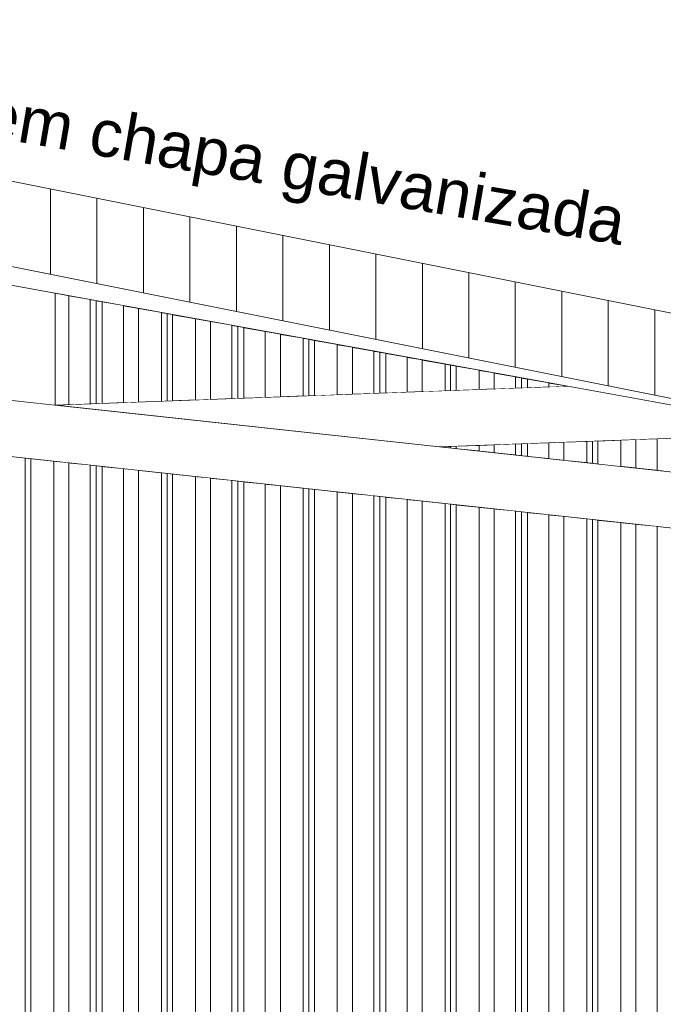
# Model space of a CAD drawing. Header units: millimetres. Extents: x 0 to 1917, y 0 to 847.
# Tile 186 of 230: x 875 to 903, y 756 to 799. Entities that reach past the tile are written whole.
import ezdxf

# ---------------------------------------------------------------- set-up
doc = ezdxf.new("R2010")
doc.units = ezdxf.units.MM
doc.header["$MEASUREMENT"] = 0
doc.set_wipeout_variables(frame=1)
doc.linetypes.add('Wipeout_Contour', pattern=[1000, 0, -1000])
for name, color, linetype in [('Cobertura.ARQ', 7, 'Continuous'), ('Eletrodoméstico & Mobiliário.ARQ', 7, 'Continuous'), ('Interior - Mobiliário', 7, 'Continuous'), ('Texto.2D', 7, 'Continuous')]:
    doc.layers.add(name, color=color, linetype=linetype)
doc.styles.add('GENERATED_STYLE_1', font='arial.ttf')

msp = doc.modelspace()

# ---------------------------------------------------------------- wipeouts: each hides what was drawn before it
at = {"color": 254, "linetype": 'Wipeout_Contour', "lineweight": 0, "ltscale": 3576.344799}
msp.add_wipeout([(898.969, 782.973), (898.808, 783.002), (898.808, 782.967)], dxfattribs=at).dxf.layer = 'Interior - Mobiliário'
at = {"color": 254, "linetype": 'Wipeout_Contour', "lineweight": 0, "ltscale": 4772.880647}
msp.add_wipeout([(903.083, 780.723), (902.823, 780.714), (902.823, 779.353), (903.083, 779.325)], dxfattribs=at).dxf.layer = 'Interior - Mobiliário'
at = {"color": 254, "linetype": 'Wipeout_Contour', "lineweight": 0, "ltscale": 4683.501786}
msp.add_wipeout([(903.083, 776.911), (902.823, 776.939), (902.823, 713.088), (903.083, 713.088)], dxfattribs=at).dxf.layer = 'Interior - Mobiliário'

# ---------------------------------------------------------------- next in the draw order: wipeouts: each hides what was drawn before it
at = {"color": 254, "linetype": 'Wipeout_Contour', "lineweight": 0, "ltscale": 4766.828566}
msp.add_wipeout([(898.808, 783.002), (898.158, 783.12), (898.158, 782.943), (898.808, 782.967)], dxfattribs=at).dxf.layer = 'Interior - Mobiliário'
at = {"color": 254, "linetype": 'Wipeout_Contour', "lineweight": 0, "ltscale": 4771.180042}
msp.add_wipeout([(902.823, 780.714), (901.908, 780.68), (901.908, 779.452), (902.823, 779.353)], dxfattribs=at).dxf.layer = 'Interior - Mobiliário'
at = {"color": 254, "linetype": 'Wipeout_Contour', "lineweight": 0, "ltscale": 4681.771415}
msp.add_wipeout([(901.908, 713.088), (902.823, 713.088), (902.823, 776.939), (901.908, 777.038)], dxfattribs=at).dxf.layer = 'Interior - Mobiliário'

# ---------------------------------------------------------------- next in the draw order: wipeouts: each hides what was drawn before it
at = {"color": 254, "linetype": 'Wipeout_Contour', "lineweight": 0, "ltscale": 4764.736701}
msp.add_wipeout([(897.243, 782.909), (898.158, 782.943), (898.158, 783.12), (897.243, 783.287)], dxfattribs=at).dxf.layer = 'Interior - Mobiliário'
at = {"color": 254, "linetype": 'Wipeout_Contour', "lineweight": 0, "ltscale": 4768.879067}
msp.add_wipeout([(901.258, 779.522), (901.908, 779.452), (901.908, 780.68), (901.258, 780.656)], dxfattribs=at).dxf.layer = 'Interior - Mobiliário'
at = {"color": 254, "linetype": 'Wipeout_Contour', "lineweight": 0, "ltscale": 4679.468971}
msp.add_wipeout([(901.258, 713.088), (901.908, 713.088), (901.908, 777.038), (901.258, 777.108)], dxfattribs=at).dxf.layer = 'Interior - Mobiliário'

# ---------------------------------------------------------------- next in the draw order: wipeouts: each hides what was drawn before it
at = {"color": 254, "linetype": 'Wipeout_Contour', "lineweight": 0, "ltscale": 4763.252155}
msp.add_wipeout([(896.983, 782.9), (897.243, 782.909), (897.243, 783.287), (896.983, 783.334)], dxfattribs=at).dxf.layer = 'Interior - Mobiliário'
at = {"color": 254, "linetype": 'Wipeout_Contour', "lineweight": 0, "ltscale": 4766.499008}
msp.add_wipeout([(901.258, 780.656), (900.273, 780.62), (900.273, 779.629), (901.258, 779.522)], dxfattribs=at).dxf.layer = 'Interior - Mobiliário'
at = {"color": 254, "linetype": 'Wipeout_Contour', "lineweight": 0, "ltscale": 4677.063848}
msp.add_wipeout([(901.258, 777.108), (900.273, 777.215), (900.273, 713.088), (901.258, 713.088)], dxfattribs=at).dxf.layer = 'Interior - Mobiliário'

# ---------------------------------------------------------------- next in the draw order: wipeouts: each hides what was drawn before it
at = {"color": 254, "linetype": 'Wipeout_Contour', "lineweight": 0, "ltscale": 4762.524916}
msp.add_wipeout([(896.723, 783.382), (896.723, 782.89), (896.983, 782.9), (896.983, 783.334)], dxfattribs=at).dxf.layer = 'Interior - Mobiliário'
at = {"color": 254, "linetype": 'Wipeout_Contour', "lineweight": 0, "ltscale": 4764.675413}
msp.add_wipeout([(900.033, 780.611), (900.033, 779.655), (900.273, 779.629), (900.273, 780.62)], dxfattribs=at).dxf.layer = 'Interior - Mobiliário'
at = {"color": 254, "linetype": 'Wipeout_Contour', "lineweight": 0, "ltscale": 4675.263766}
msp.add_wipeout([(900.033, 713.088), (900.273, 713.088), (900.273, 777.215), (900.033, 777.241)], dxfattribs=at).dxf.layer = 'Interior - Mobiliário'

# ---------------------------------------------------------------- next in the draw order: wipeouts: each hides what was drawn before it
at = {"color": 254, "linetype": 'Wipeout_Contour', "lineweight": 0, "ltscale": 4760.791237}
msp.add_wipeout([(895.808, 783.548), (895.808, 782.856), (896.723, 782.89), (896.723, 783.382)], dxfattribs=at).dxf.layer = 'Interior - Mobiliário'
at = {"color": 254, "linetype": 'Wipeout_Contour', "lineweight": 0, "ltscale": 4763.972869}
msp.add_wipeout([(900.033, 780.611), (899.793, 780.602), (899.793, 779.681), (900.033, 779.655)], dxfattribs=at).dxf.layer = 'Interior - Mobiliário'
at = {"color": 254, "linetype": 'Wipeout_Contour', "lineweight": 0, "ltscale": 4674.558223}
msp.add_wipeout([(899.793, 777.267), (899.793, 713.088), (900.033, 713.088), (900.033, 777.241)], dxfattribs=at).dxf.layer = 'Interior - Mobiliário'

# ---------------------------------------------------------------- next in the draw order: wipeouts: each hides what was drawn before it
at = {"color": 254, "linetype": 'Wipeout_Contour', "lineweight": 0, "ltscale": 4758.635996}
msp.add_wipeout([(895.158, 782.832), (895.808, 782.856), (895.808, 783.548), (895.158, 783.666)], dxfattribs=at).dxf.layer = 'Interior - Mobiliário'
at = {"color": 254, "linetype": 'Wipeout_Contour', "lineweight": 0, "ltscale": 4762.217454}
msp.add_wipeout([(898.808, 780.566), (898.808, 779.788), (899.793, 779.681), (899.793, 780.602)], dxfattribs=at).dxf.layer = 'Interior - Mobiliário'
at = {"color": 254, "linetype": 'Wipeout_Contour', "lineweight": 0, "ltscale": 4672.757101}
msp.add_wipeout([(898.808, 713.088), (899.793, 713.088), (899.793, 777.267), (898.808, 777.374)], dxfattribs=at).dxf.layer = 'Interior - Mobiliário'

# ---------------------------------------------------------------- next in the draw order: wipeouts: each hides what was drawn before it
at = {"color": 254, "linetype": 'Wipeout_Contour', "lineweight": 0, "ltscale": 4756.316057}
msp.add_wipeout([(894.173, 783.845), (894.173, 782.796), (895.158, 782.832), (895.158, 783.666)], dxfattribs=at).dxf.layer = 'Interior - Mobiliário'
at = {"color": 254, "linetype": 'Wipeout_Contour', "lineweight": 0, "ltscale": 4759.813557}
msp.add_wipeout([(898.808, 780.566), (898.158, 780.542), (898.158, 779.858), (898.808, 779.788)], dxfattribs=at).dxf.layer = 'Interior - Mobiliário'
at = {"color": 254, "linetype": 'Wipeout_Contour', "lineweight": 0, "ltscale": 4670.355716}
msp.add_wipeout([(898.808, 777.374), (898.158, 777.444), (898.158, 713.088), (898.808, 713.088)], dxfattribs=at).dxf.layer = 'Interior - Mobiliário'

# ---------------------------------------------------------------- next in the draw order: wipeouts: each hides what was drawn before it
at = {"color": 254, "linetype": 'Wipeout_Contour', "lineweight": 0, "ltscale": 4754.659057}
msp.add_wipeout([(894.173, 783.845), (893.933, 783.889), (893.933, 782.787), (894.173, 782.796)], dxfattribs=at).dxf.layer = 'Interior - Mobiliário'
at = {"color": 254, "linetype": 'Wipeout_Contour', "lineweight": 0, "ltscale": 4757.547583}
msp.add_wipeout([(897.243, 780.508), (897.243, 779.957), (898.158, 779.858), (898.158, 780.542)], dxfattribs=at).dxf.layer = 'Interior - Mobiliário'
at = {"color": 254, "linetype": 'Wipeout_Contour', "lineweight": 0, "ltscale": 4668.057446}
msp.add_wipeout([(897.243, 713.088), (898.158, 713.088), (898.158, 777.444), (897.243, 777.543)], dxfattribs=at).dxf.layer = 'Interior - Mobiliário'

# ---------------------------------------------------------------- next in the draw order: wipeouts: each hides what was drawn before it
at = {"color": 254, "linetype": 'Wipeout_Contour', "lineweight": 0, "ltscale": 4753.983874}
msp.add_wipeout([(893.693, 782.778), (893.933, 782.787), (893.933, 783.889), (893.693, 783.933)], dxfattribs=at).dxf.layer = 'Interior - Mobiliário'
at = {"color": 254, "linetype": 'Wipeout_Contour', "lineweight": 0, "ltscale": 4755.788741}
msp.add_wipeout([(896.983, 780.498), (896.983, 779.986), (897.243, 779.957), (897.243, 780.508)], dxfattribs=at).dxf.layer = 'Interior - Mobiliário'
at = {"color": 254, "linetype": 'Wipeout_Contour', "lineweight": 0, "ltscale": 4666.333608}
msp.add_wipeout([(897.243, 777.543), (896.983, 777.571), (896.983, 713.088), (897.243, 713.088)], dxfattribs=at).dxf.layer = 'Interior - Mobiliário'

# ---------------------------------------------------------------- next in the draw order: wipeouts: each hides what was drawn before it
at = {"color": 254, "linetype": 'Wipeout_Contour', "lineweight": 0, "ltscale": 4752.209781}
msp.add_wipeout([(892.708, 782.742), (893.693, 782.778), (893.693, 783.933), (892.708, 784.112)], dxfattribs=at).dxf.layer = 'Interior - Mobiliário'
at = {"color": 254, "linetype": 'Wipeout_Contour', "lineweight": 0, "ltscale": 4755.030085}
msp.add_wipeout([(896.983, 780.498), (896.723, 780.489), (896.723, 780.014), (896.983, 779.986)], dxfattribs=at).dxf.layer = 'Interior - Mobiliário'
at = {"color": 254, "linetype": 'Wipeout_Contour', "lineweight": 0, "ltscale": 4665.57053}
msp.add_wipeout([(896.723, 713.088), (896.983, 713.088), (896.983, 777.571), (896.723, 777.6)], dxfattribs=at).dxf.layer = 'Interior - Mobiliário'

# ---------------------------------------------------------------- next in the draw order: wipeouts: each hides what was drawn before it
at = {"color": 254, "linetype": 'Wipeout_Contour', "lineweight": 0, "ltscale": 4749.935992}
msp.add_wipeout([(892.058, 782.718), (892.708, 782.742), (892.708, 784.112), (892.058, 784.23)], dxfattribs=at).dxf.layer = 'Interior - Mobiliário'
at = {"color": 254, "linetype": 'Wipeout_Contour', "lineweight": 0, "ltscale": 4753.378978}
msp.add_wipeout([(895.808, 780.113), (896.723, 780.014), (896.723, 780.489), (895.808, 780.455)], dxfattribs=at).dxf.layer = 'Interior - Mobiliário'
at = {"color": 254, "linetype": 'Wipeout_Contour', "lineweight": 0, "ltscale": 4663.845833}
msp.add_wipeout([(895.808, 713.088), (896.723, 713.088), (896.723, 777.6), (895.808, 777.699)], dxfattribs=at).dxf.layer = 'Interior - Mobiliário'

# ---------------------------------------------------------------- next in the draw order: wipeouts: each hides what was drawn before it
at = {"color": 254, "linetype": 'Wipeout_Contour', "lineweight": 0, "ltscale": 4747.724128}
msp.add_wipeout([(891.143, 782.684), (892.058, 782.718), (892.058, 784.23), (891.143, 784.397)], dxfattribs=at).dxf.layer = 'Interior - Mobiliário'
at = {"color": 254, "linetype": 'Wipeout_Contour', "lineweight": 0, "ltscale": 4751.091005}
msp.add_wipeout([(895.158, 780.431), (895.158, 780.183), (895.808, 780.113), (895.808, 780.455)], dxfattribs=at).dxf.layer = 'Interior - Mobiliário'
at = {"color": 254, "linetype": 'Wipeout_Contour', "lineweight": 0, "ltscale": 4661.550951}
msp.add_wipeout([(895.808, 777.699), (895.158, 777.769), (895.158, 713.088), (895.808, 713.088)], dxfattribs=at).dxf.layer = 'Interior - Mobiliário'

# ---------------------------------------------------------------- next in the draw order: wipeouts: each hides what was drawn before it
at = {"color": 254, "linetype": 'Wipeout_Contour', "lineweight": 0, "ltscale": 4746.108908}
msp.add_wipeout([(890.883, 782.675), (891.143, 782.684), (891.143, 784.397), (890.883, 784.444)], dxfattribs=at).dxf.layer = 'Interior - Mobiliário'
at = {"color": 254, "linetype": 'Wipeout_Contour', "lineweight": 0, "ltscale": 4748.800534}
msp.add_wipeout([(894.173, 780.29), (895.158, 780.183), (895.158, 780.431), (894.173, 780.394)], dxfattribs=at).dxf.layer = 'Interior - Mobiliário'
at = {"color": 254, "linetype": 'Wipeout_Contour', "lineweight": 0, "ltscale": 4659.153748}
msp.add_wipeout([(894.173, 713.088), (895.158, 713.088), (895.158, 777.769), (894.173, 777.876)], dxfattribs=at).dxf.layer = 'Interior - Mobiliário'

# ---------------------------------------------------------------- next in the draw order: wipeouts: each hides what was drawn before it
at = {"color": 254, "linetype": 'Wipeout_Contour', "lineweight": 0, "ltscale": 4745.378252}
msp.add_wipeout([(890.623, 782.665), (890.883, 782.675), (890.883, 784.444), (890.623, 784.491)], dxfattribs=at).dxf.layer = 'Interior - Mobiliário'
at = {"color": 254, "linetype": 'Wipeout_Contour', "lineweight": 0, "ltscale": 4746.933152}
msp.add_wipeout([(893.933, 780.316), (894.173, 780.29), (894.173, 780.394), (893.933, 780.386)], dxfattribs=at).dxf.layer = 'Interior - Mobiliário'
at = {"color": 254, "linetype": 'Wipeout_Contour', "lineweight": 0, "ltscale": 4657.3596}
msp.add_wipeout([(893.933, 713.088), (894.173, 713.088), (894.173, 777.876), (893.933, 777.902)], dxfattribs=at).dxf.layer = 'Interior - Mobiliário'

# ---------------------------------------------------------------- next in the draw order: wipeouts: each hides what was drawn before it
at = {"color": 254, "linetype": 'Wipeout_Contour', "lineweight": 0, "ltscale": 4743.69695}
msp.add_wipeout([(889.708, 782.631), (890.623, 782.665), (890.623, 784.491), (889.708, 784.658)], dxfattribs=at).dxf.layer = 'Interior - Mobiliário'
at = {"color": 254, "linetype": 'Wipeout_Contour', "lineweight": 0, "ltscale": 4746.28645}
msp.add_wipeout([(893.693, 780.342), (893.933, 780.316), (893.933, 780.386), (893.693, 780.377)], dxfattribs=at).dxf.layer = 'Interior - Mobiliário'
at = {"color": 254, "linetype": 'Wipeout_Contour', "lineweight": 0, "ltscale": 4656.656385}
msp.add_wipeout([(893.933, 777.902), (893.693, 777.928), (893.693, 713.088), (893.933, 713.088)], dxfattribs=at).dxf.layer = 'Interior - Mobiliário'

# ---------------------------------------------------------------- next in the draw order: wipeouts: each hides what was drawn before it
at = {"color": 254, "linetype": 'Wipeout_Contour', "lineweight": 0, "ltscale": 4741.512713}
msp.add_wipeout([(889.708, 784.658), (889.058, 784.776), (889.058, 782.607), (889.708, 782.631)], dxfattribs=at).dxf.layer = 'Interior - Mobiliário'
at = {"color": 254, "linetype": 'Wipeout_Contour', "lineweight": 0, "ltscale": 3558.941003}
msp.add_wipeout([(893.453, 780.368), (893.693, 780.342), (893.693, 780.377)], dxfattribs=at).dxf.layer = 'Interior - Mobiliário'
at = {"color": 254, "linetype": 'Wipeout_Contour', "lineweight": 0, "ltscale": 4654.861217}
msp.add_wipeout([(893.693, 777.928), (892.708, 778.035), (892.708, 713.088), (893.693, 713.088)], dxfattribs=at).dxf.layer = 'Interior - Mobiliário'

# ---------------------------------------------------------------- next in the draw order: wipeouts: each hides what was drawn before it
at = {"color": 254, "linetype": 'Wipeout_Contour', "lineweight": 0, "ltscale": 4739.205803}
msp.add_wipeout([(889.058, 784.776), (888.073, 784.955), (888.073, 782.571), (889.058, 782.607)], dxfattribs=at).dxf.layer = 'Interior - Mobiliário'
at = {"color": 254, "linetype": 'Wipeout_Contour', "lineweight": 0, "ltscale": 4652.46778}
msp.add_wipeout([(892.058, 713.088), (892.708, 713.088), (892.708, 778.035), (892.058, 778.105)], dxfattribs=at).dxf.layer = 'Interior - Mobiliário'

# ---------------------------------------------------------------- next in the draw order: wipeouts: each hides what was drawn before it
at = {"color": 254, "linetype": 'Wipeout_Contour', "lineweight": 0, "ltscale": 4737.516634}
msp.add_wipeout([(887.833, 782.562), (888.073, 782.571), (888.073, 784.955), (887.833, 784.999)], dxfattribs=at).dxf.layer = 'Interior - Mobiliário'
at = {"color": 254, "linetype": 'Wipeout_Contour', "lineweight": 0, "ltscale": 4650.177133}
msp.add_wipeout([(892.058, 778.105), (891.143, 778.204), (891.143, 713.088), (892.058, 713.088)], dxfattribs=at).dxf.layer = 'Interior - Mobiliário'

# ---------------------------------------------------------------- next in the draw order: wipeouts: each hides what was drawn before it
at = {"color": 254, "linetype": 'Wipeout_Contour', "lineweight": 0, "ltscale": 4736.84326}
msp.add_wipeout([(887.593, 785.043), (887.593, 782.553), (887.833, 782.562), (887.833, 784.999)], dxfattribs=at).dxf.layer = 'Interior - Mobiliário'
at = {"color": 254, "linetype": 'Wipeout_Contour', "lineweight": 0, "ltscale": 4648.459018}
msp.add_wipeout([(890.883, 778.232), (890.883, 713.088), (891.143, 713.088), (891.143, 778.204)], dxfattribs=at).dxf.layer = 'Interior - Mobiliário'

# ---------------------------------------------------------------- next in the draw order: wipeouts: each hides what was drawn before it
at = {"color": 254, "linetype": 'Wipeout_Contour', "lineweight": 0, "ltscale": 4735.098864}
msp.add_wipeout([(887.593, 785.043), (886.608, 785.222), (886.608, 782.517), (887.593, 782.553)], dxfattribs=at).dxf.layer = 'Interior - Mobiliário'
at = {"color": 254, "linetype": 'Wipeout_Contour', "lineweight": 0, "ltscale": 4647.698475}
msp.add_wipeout([(890.623, 713.088), (890.883, 713.088), (890.883, 778.232), (890.623, 778.261)], dxfattribs=at).dxf.layer = 'Interior - Mobiliário'

# ---------------------------------------------------------------- next in the draw order: wipeouts: each hides what was drawn before it
at = {"color": 254, "linetype": 'Wipeout_Contour', "lineweight": 0, "ltscale": 4732.8192}
msp.add_wipeout([(886.608, 785.222), (885.958, 785.34), (885.958, 782.493), (886.608, 782.517)], dxfattribs=at).dxf.layer = 'Interior - Mobiliário'
at = {"color": 254, "linetype": 'Wipeout_Contour', "lineweight": 0, "ltscale": 4645.97952}
msp.add_wipeout([(890.623, 778.261), (889.708, 778.36), (889.708, 713.088), (890.623, 713.088)], dxfattribs=at).dxf.layer = 'Interior - Mobiliário'

# ---------------------------------------------------------------- next in the draw order: wipeouts: each hides what was drawn before it
at = {"color": 254, "linetype": 'Wipeout_Contour', "lineweight": 0, "ltscale": 4730.618789}
msp.add_wipeout([(885.043, 785.507), (885.043, 782.459), (885.958, 782.493), (885.958, 785.34)], dxfattribs=at).dxf.layer = 'Interior - Mobiliário'
at = {"color": 254, "linetype": 'Wipeout_Contour', "lineweight": 0, "ltscale": 4643.692286}
msp.add_wipeout([(889.058, 713.088), (889.708, 713.088), (889.708, 778.36), (889.058, 778.43)], dxfattribs=at).dxf.layer = 'Interior - Mobiliário'

# ---------------------------------------------------------------- next in the draw order: wipeouts: each hides what was drawn before it
at = {"color": 254, "linetype": 'Wipeout_Contour', "lineweight": 0, "ltscale": 4728.993578}
msp.add_wipeout([(884.783, 782.45), (885.043, 782.459), (885.043, 785.507), (884.783, 785.554)], dxfattribs=at).dxf.layer = 'Interior - Mobiliário'
at = {"color": 254, "linetype": 'Wipeout_Contour', "lineweight": 0, "ltscale": 4641.303095}
msp.add_wipeout([(888.073, 713.088), (889.058, 713.088), (889.058, 778.43), (888.073, 778.537)], dxfattribs=at).dxf.layer = 'Interior - Mobiliário'

# ---------------------------------------------------------------- next in the draw order: wipeouts: each hides what was drawn before it
at = {"color": 254, "linetype": 'Wipeout_Contour', "lineweight": 0, "ltscale": 4728.265412}
msp.add_wipeout([(884.783, 785.554), (884.523, 785.601), (884.523, 782.44), (884.783, 782.45)], dxfattribs=at).dxf.layer = 'Interior - Mobiliário'
at = {"color": 254, "linetype": 'Wipeout_Contour', "lineweight": 0, "ltscale": 4639.514948}
msp.add_wipeout([(887.833, 713.088), (888.073, 713.088), (888.073, 778.537), (887.833, 778.563)], dxfattribs=at).dxf.layer = 'Interior - Mobiliário'

# ---------------------------------------------------------------- next in the draw order: wipeouts: each hides what was drawn before it
at = {"color": 254, "linetype": 'Wipeout_Contour', "lineweight": 0, "ltscale": 4726.601758}
msp.add_wipeout([(883.608, 785.768), (883.608, 782.406), (884.523, 782.44), (884.523, 785.601)], dxfattribs=at).dxf.layer = 'Interior - Mobiliário'
at = {"color": 254, "linetype": 'Wipeout_Contour', "lineweight": 0, "ltscale": 4638.81409}
msp.add_wipeout([(887.593, 713.088), (887.833, 713.088), (887.833, 778.563), (887.593, 778.589)], dxfattribs=at).dxf.layer = 'Interior - Mobiliário'

# ---------------------------------------------------------------- next in the draw order: wipeouts: each hides what was drawn before it
at = {"color": 254, "linetype": 'Wipeout_Contour', "lineweight": 0, "ltscale": 4724.419714}
msp.add_wipeout([(883.608, 785.768), (882.958, 785.886), (882.958, 782.382), (883.608, 782.406)], dxfattribs=at).dxf.layer = 'Interior - Mobiliário'
at = {"color": 254, "linetype": 'Wipeout_Contour', "lineweight": 0, "ltscale": 4637.024941}
msp.add_wipeout([(886.608, 713.088), (887.593, 713.088), (887.593, 778.589), (886.608, 778.696)], dxfattribs=at).dxf.layer = 'Interior - Mobiliário'

# ---------------------------------------------------------------- next in the draw order: wipeouts: each hides what was drawn before it
at = {"color": 254, "linetype": 'Wipeout_Contour', "lineweight": 0, "ltscale": 4722.124829}
msp.add_wipeout([(881.973, 786.065), (881.973, 782.346), (882.958, 782.382), (882.958, 785.886)], dxfattribs=at).dxf.layer = 'Interior - Mobiliário'
at = {"color": 254, "linetype": 'Wipeout_Contour', "lineweight": 0, "ltscale": 4634.639539}
msp.add_wipeout([(885.958, 713.088), (886.608, 713.088), (886.608, 778.696), (885.958, 778.766)], dxfattribs=at).dxf.layer = 'Interior - Mobiliário'

# ---------------------------------------------------------------- next in the draw order: wipeouts: each hides what was drawn before it
at = {"color": 254, "linetype": 'Wipeout_Contour', "lineweight": 0, "ltscale": 4720.431439}
msp.add_wipeout([(881.973, 786.065), (881.733, 786.109), (881.733, 782.337), (881.973, 782.346)], dxfattribs=at).dxf.layer = 'Interior - Mobiliário'
at = {"color": 254, "linetype": 'Wipeout_Contour', "lineweight": 0, "ltscale": 4632.356603}
msp.add_wipeout([(885.043, 713.088), (885.958, 713.088), (885.958, 778.766), (885.043, 778.865)], dxfattribs=at).dxf.layer = 'Interior - Mobiliário'

# ---------------------------------------------------------------- next in the draw order: wipeouts: each hides what was drawn before it
at = {"color": 254, "linetype": 'Wipeout_Contour', "lineweight": 0, "ltscale": 4719.760531}
msp.add_wipeout([(881.733, 786.109), (881.493, 786.152), (881.493, 782.328), (881.733, 782.337)], dxfattribs=at).dxf.layer = 'Interior - Mobiliário'
at = {"color": 254, "linetype": 'Wipeout_Contour', "lineweight": 0, "ltscale": 4630.644279}
msp.add_wipeout([(884.783, 778.893), (884.783, 713.088), (885.043, 713.088), (885.043, 778.865)], dxfattribs=at).dxf.layer = 'Interior - Mobiliário'

# ---------------------------------------------------------------- next in the draw order: wipeouts: each hides what was drawn before it
at = {"color": 254, "linetype": 'Wipeout_Contour', "lineweight": 0, "ltscale": 4718.030991}
msp.add_wipeout([(881.493, 786.152), (880.508, 786.332), (880.508, 782.292), (881.493, 782.328)], dxfattribs=at).dxf.layer = 'Interior - Mobiliário'
at = {"color": 254, "linetype": 'Wipeout_Contour', "lineweight": 0, "ltscale": 4629.886303}
msp.add_wipeout([(884.523, 713.088), (884.783, 713.088), (884.783, 778.893), (884.523, 778.921)], dxfattribs=at).dxf.layer = 'Interior - Mobiliário'

# ---------------------------------------------------------------- next in the draw order: wipeouts: each hides what was drawn before it
at = {"color": 254, "linetype": 'Wipeout_Contour', "lineweight": 0, "ltscale": 4715.755622}
msp.add_wipeout([(879.858, 786.45), (879.858, 782.268), (880.508, 782.292), (880.508, 786.332)], dxfattribs=at).dxf.layer = 'Interior - Mobiliário'
at = {"color": 254, "linetype": 'Wipeout_Contour', "lineweight": 0, "ltscale": 4628.173157}
msp.add_wipeout([(883.608, 713.088), (884.523, 713.088), (884.523, 778.921), (883.608, 779.021)], dxfattribs=at).dxf.layer = 'Interior - Mobiliário'

# ---------------------------------------------------------------- next in the draw order: wipeouts: each hides what was drawn before it
at = {"color": 254, "linetype": 'Wipeout_Contour', "lineweight": 0, "ltscale": 4713.565431}
msp.add_wipeout([(878.943, 786.616), (878.943, 782.234), (879.858, 782.268), (879.858, 786.45)], dxfattribs=at).dxf.layer = 'Interior - Mobiliário'
at = {"color": 254, "linetype": 'Wipeout_Contour', "lineweight": 0, "ltscale": 4625.893659}
msp.add_wipeout([(882.958, 713.088), (883.608, 713.088), (883.608, 779.021), (882.958, 779.091)], dxfattribs=at).dxf.layer = 'Interior - Mobiliário'

# ---------------------------------------------------------------- next in the draw order: wipeouts: each hides what was drawn before it
at = {"color": 254, "linetype": 'Wipeout_Contour', "lineweight": 0, "ltscale": 4711.940253}
msp.add_wipeout([(878.683, 782.225), (878.943, 782.234), (878.943, 786.616), (878.683, 786.664)], dxfattribs=at).dxf.layer = 'Interior - Mobiliário'
at = {"color": 254, "linetype": 'Wipeout_Contour', "lineweight": 0, "ltscale": 4623.512569}
msp.add_wipeout([(881.973, 713.088), (882.958, 713.088), (882.958, 779.091), (881.973, 779.198)], dxfattribs=at).dxf.layer = 'Interior - Mobiliário'

# ---------------------------------------------------------------- next in the draw order: wipeouts: each hides what was drawn before it
at = {"color": 254, "linetype": 'Wipeout_Contour', "lineweight": 0, "ltscale": 4711.214827}
msp.add_wipeout([(878.423, 786.711), (878.423, 782.215), (878.683, 782.225), (878.683, 786.664)], dxfattribs=at).dxf.layer = 'Interior - Mobiliário'
at = {"color": 254, "linetype": 'Wipeout_Contour', "lineweight": 0, "ltscale": 4621.730488}
msp.add_wipeout([(881.733, 713.088), (881.973, 713.088), (881.973, 779.198), (881.733, 779.224)], dxfattribs=at).dxf.layer = 'Interior - Mobiliário'

# ---------------------------------------------------------------- next in the draw order: wipeouts: each hides what was drawn before it
at = {"color": 254, "linetype": 'Wipeout_Contour', "lineweight": 0, "ltscale": 4709.562576}
msp.add_wipeout([(877.508, 782.181), (878.423, 782.215), (878.423, 786.711), (877.508, 786.877)], dxfattribs=at).dxf.layer = 'Interior - Mobiliário'
at = {"color": 254, "linetype": 'Wipeout_Contour', "lineweight": 0, "ltscale": 4621.032014}
msp.add_wipeout([(881.493, 779.25), (881.493, 713.088), (881.733, 713.088), (881.733, 779.224)], dxfattribs=at).dxf.layer = 'Interior - Mobiliário'

# ---------------------------------------------------------------- next in the draw order: wipeouts: each hides what was drawn before it
at = {"color": 254, "linetype": 'Wipeout_Contour', "lineweight": 0, "ltscale": 4707.470362}
msp.add_wipeout([(876.917, 782.159), (877.508, 782.181), (877.508, 786.877), (876.917, 786.985)], dxfattribs=at).dxf.layer = 'Interior - Mobiliário'
at = {"color": 254, "linetype": 'Wipeout_Contour', "lineweight": 0, "ltscale": 4619.248958}
msp.add_wipeout([(880.508, 713.088), (881.493, 713.088), (881.493, 779.25), (880.508, 779.356)], dxfattribs=at).dxf.layer = 'Interior - Mobiliário'

# ---------------------------------------------------------------- next in the draw order: wipeouts: each hides what was drawn before it
at = {"color": 254, "linetype": 'Wipeout_Contour', "lineweight": 0, "ltscale": 4616.871687}
msp.add_wipeout([(879.858, 713.088), (880.508, 713.088), (880.508, 779.356), (879.858, 779.427)], dxfattribs=at).dxf.layer = 'Interior - Mobiliário'

# ---------------------------------------------------------------- next in the draw order: wipeouts: each hides what was drawn before it
at = {"color": 254, "linetype": 'Wipeout_Contour', "lineweight": 0, "ltscale": 4614.596548}
msp.add_wipeout([(879.858, 779.427), (878.943, 779.526), (878.943, 713.088), (879.858, 713.088)], dxfattribs=at).dxf.layer = 'Interior - Mobiliário'

# ---------------------------------------------------------------- next in the draw order: wipeouts: each hides what was drawn before it
at = {"color": 254, "linetype": 'Wipeout_Contour', "lineweight": 0, "ltscale": 4612.890078}
msp.add_wipeout([(878.683, 713.088), (878.943, 713.088), (878.943, 779.526), (878.683, 779.554)], dxfattribs=at).dxf.layer = 'Interior - Mobiliário'

# ---------------------------------------------------------------- next in the draw order: wipeouts: each hides what was drawn before it
at = {"color": 254, "linetype": 'Wipeout_Contour', "lineweight": 0, "ltscale": 4612.1347}
msp.add_wipeout([(878.423, 713.088), (878.683, 713.088), (878.683, 779.554), (878.423, 779.582)], dxfattribs=at).dxf.layer = 'Interior - Mobiliário'

# ---------------------------------------------------------------- next in the draw order: wipeouts: each hides what was drawn before it
at = {"color": 254, "linetype": 'Wipeout_Contour', "lineweight": 0, "ltscale": 4610.427427}
msp.add_wipeout([(877.508, 713.088), (878.423, 713.088), (878.423, 779.582), (877.508, 779.681)], dxfattribs=at).dxf.layer = 'Interior - Mobiliário'

# ---------------------------------------------------------------- next in the draw order: wipeouts: each hides what was drawn before it
at = {"color": 254, "linetype": 'Wipeout_Contour', "lineweight": 0, "ltscale": 4608.155756}
msp.add_wipeout([(876.858, 713.088), (877.508, 713.088), (877.508, 779.681), (876.858, 779.752)], dxfattribs=at).dxf.layer = 'Interior - Mobiliário'

# ---------------------------------------------------------------- next in the draw order: wipeouts: each hides what was drawn before it
at = {"color": 254, "linetype": 'Wipeout_Contour', "lineweight": 0, "ltscale": 4605.782854}
msp.add_wipeout([(875.873, 713.088), (876.858, 713.088), (876.858, 779.752), (875.873, 779.859)], dxfattribs=at).dxf.layer = 'Interior - Mobiliário'

# ---------------------------------------------------------------- next in the draw order: wipeouts: each hides what was drawn before it
at = {"color": 254, "linetype": 'Wipeout_Contour', "lineweight": 0, "ltscale": 4604.006916}
msp.add_wipeout([(875.873, 779.859), (875.633, 779.885), (875.633, 713.088), (875.873, 713.088)], dxfattribs=at).dxf.layer = 'Interior - Mobiliário'

# ---------------------------------------------------------------- next in the draw order: wipeouts: each hides what was drawn before it
at = {"color": 254, "linetype": 'Wipeout_Contour', "lineweight": 0, "ltscale": 4603.310854}
msp.add_wipeout([(875.393, 713.088), (875.633, 713.088), (875.633, 779.885), (875.393, 779.911)], dxfattribs=at).dxf.layer = 'Interior - Mobiliário'

# ---------------------------------------------------------------- next in the draw order: wipeouts: each hides what was drawn before it
at = {"color": 254, "linetype": 'Wipeout_Contour', "lineweight": 0, "ltscale": 3518.751384}
msp.add_wipeout([(919.755, 779.191), (840.291, 795.084), (840.291, 793.648)], dxfattribs=at).dxf.layer = 'Eletrodoméstico & Mobiliário.ARQ'

# ---------------------------------------------------------------- next in the draw order: wipeouts: each hides what was drawn before it
at = {"color": 254, "linetype": 'Wipeout_Contour', "lineweight": 0, "ltscale": 4751.308587}
msp.add_wipeout([(840.291, 786.127), (840.291, 783.713), (964.343, 770.274), (938.007, 775.541)], dxfattribs=at).dxf.layer = 'Eletrodoméstico & Mobiliário.ARQ'

# ---------------------------------------------------------------- next in the draw order: wipeouts: each hides what was drawn before it
at = {"color": 254, "linetype": 'Wipeout_Contour', "lineweight": 0, "ltscale": 4752.409613}
msp.add_wipeout([(893.453, 780.368), (909.944, 780.976), (898.969, 782.973), (876.917, 782.159)], dxfattribs=at).dxf.layer = 'Eletrodoméstico & Mobiliário.ARQ'

# ---------------------------------------------------------------- next in the draw order: wipeouts: each hides what was drawn before it
at = {"color": 254, "linetype": 'Wipeout_Contour', "lineweight": 0, "ltscale": 4703.526093}
msp.add_wipeout([(874.517, 787.421), (874.517, 782.419), (876.917, 782.159), (876.917, 786.985)], dxfattribs=at).dxf.layer = 'Eletrodoméstico & Mobiliário.ARQ'

# ---------------------------------------------------------------- next in the draw order: wipeouts: each hides what was drawn before it
at = {"color": 254, "linetype": 'Wipeout_Contour', "lineweight": 0, "ltscale": 4818.931176}
msp.add_wipeout([(988.575, 769.099), (840.275, 798.759), (840.275, 795.087), (988.575, 765.427)], dxfattribs=at).dxf.layer = 'Cobertura.ARQ'

# ---------------------------------------------------------------- next in the draw order: hatches: boundary and pattern name
at = {"layer": 'Cobertura.ARQ', "linetype": 'Continuous', "lineweight": 0}
h = msp.add_hatch(dxfattribs=at)
h.set_pattern_fill('TELHADO_0002', color=233, style=0, pattern_type=2)
h.set_pattern_definition([(90, (640.715, 663.0876), (-2, 0), [])])
h.paths.add_polyline_path([(988.575, 769.099), (840.275, 798.759), (840.275, 795.087), (988.575, 765.427)])

# ---------------------------------------------------------------- next in the draw order: linework, layer by layer
at = {"layer": 'Cobertura.ARQ', "color": 15, "linetype": 'Continuous', "lineweight": 0}
for p, q in [((840.275, 798.759), (988.575, 769.099)), ((840.275, 795.087), (988.575, 765.427))]:
    msp.add_line(p, q, dxfattribs=at)
at = {"layer": 'Eletrodoméstico & Mobiliário.ARQ', "color": 134, "linetype": 'Continuous', "lineweight": 0}
for p, q in [((876.917, 786.985), (866.201, 788.934)), ((898.969, 782.973), (876.917, 786.985)), ((876.917, 786.985), (876.917, 782.159)), ((964.343, 770.274), (840.291, 783.713)), ((876.917, 782.159), (898.969, 782.973)), ((912.344, 780.54), (898.969, 782.973)), ((874.517, 782.419), (893.453, 780.368)), ((909.944, 780.976), (893.453, 780.368)), ((893.453, 780.368), (909.944, 778.581))]:
    msp.add_line(p, q, dxfattribs=at)
at = {"layer": 'Interior - Mobiliário', "color": 102, "linetype": 'Continuous', "lineweight": 0}
for p, q in [((877.508, 782.181), (877.508, 786.877)), ((878.423, 782.215), (878.423, 786.711)), ((878.683, 782.225), (878.683, 786.664)), ((878.943, 782.234), (878.943, 786.616)), ((879.858, 782.268), (879.858, 786.45)), ((880.508, 782.292), (880.508, 786.332)), ((881.493, 782.328), (881.493, 786.152)), ((881.733, 782.337), (881.733, 786.109)), ((881.973, 782.346), (881.973, 786.065)), ((882.958, 782.382), (882.958, 785.886)), ((883.608, 782.406), (883.608, 785.768)), ((884.523, 782.44), (884.523, 785.601)), ((884.783, 782.45), (884.783, 785.554)), ((885.043, 782.459), (885.043, 785.507)), ((885.958, 782.493), (885.958, 785.34)), ((886.608, 782.517), (886.608, 785.222)), ((887.593, 782.553), (887.593, 785.043)), ((887.833, 782.562), (887.833, 784.999)), ((888.073, 782.571), (888.073, 784.955)), ((889.058, 782.607), (889.058, 784.776)), ((889.708, 782.631), (889.708, 784.658)), ((890.623, 782.665), (890.623, 784.491)), ((890.883, 782.675), (890.883, 784.444)), ((891.143, 782.684), (891.143, 784.397)), ((892.058, 782.718), (892.058, 784.23)), ((892.708, 782.742), (892.708, 784.112)), ((893.693, 782.778), (893.693, 783.933)), ((893.933, 782.787), (893.933, 783.889)), ((894.173, 782.796), (894.173, 783.845)), ((895.158, 782.832), (895.158, 783.666)), ((895.808, 782.856), (895.808, 783.548)), ((896.723, 782.89), (896.723, 783.382)), ((896.983, 782.9), (896.983, 783.334)), ((897.243, 782.909), (897.243, 783.287)), ((898.158, 782.943), (898.158, 783.12)), ((898.808, 782.967), (898.808, 783.002)), ((898.158, 779.858), (898.158, 780.542)), ((898.808, 779.788), (898.808, 780.566)), ((899.793, 779.681), (899.793, 780.602)), ((900.033, 779.655), (900.033, 780.611)), ((900.273, 779.629), (900.273, 780.62)), ((901.258, 779.522), (901.258, 780.656)), ((901.908, 779.452), (901.908, 780.68)), ((902.823, 779.353), (902.823, 780.714)), ((893.693, 780.342), (893.693, 780.377)), ((893.933, 780.316), (893.933, 780.386)), ((894.173, 780.29), (894.173, 780.394)), ((895.158, 780.183), (895.158, 780.431)), ((895.808, 780.113), (895.808, 780.455)), ((896.723, 780.014), (896.723, 780.489)), ((896.983, 779.986), (896.983, 780.498)), ((897.243, 779.957), (897.243, 780.508)), ((875.633, 713.088), (875.633, 779.885)), ((875.873, 713.088), (875.873, 779.859)), ((876.858, 713.088), (876.858, 779.752)), ((877.508, 713.088), (877.508, 779.681)), ((878.423, 713.088), (878.423, 779.582)), ((878.683, 713.088), (878.683, 779.554)), ((878.943, 713.088), (878.943, 779.526)), ((879.858, 713.088), (879.858, 779.427)), ((880.508, 713.088), (880.508, 779.356)), ((881.493, 713.088), (881.493, 779.25)), ((881.733, 713.088), (881.733, 779.224)), ((881.973, 713.088), (881.973, 779.198)), ((882.958, 713.088), (882.958, 779.091)), ((883.608, 713.088), (883.608, 779.021)), ((884.523, 713.088), (884.523, 778.921)), ((884.783, 713.088), (884.783, 778.893)), ((885.043, 713.088), (885.043, 778.865)), ((885.958, 713.088), (885.958, 778.766)), ((886.608, 713.088), (886.608, 778.696)), ((887.593, 713.088), (887.593, 778.589)), ((887.833, 713.088), (887.833, 778.563)), ((888.073, 713.088), (888.073, 778.537)), ((889.058, 713.088), (889.058, 778.43)), ((889.708, 713.088), (889.708, 778.36)), ((890.623, 713.088), (890.623, 778.261)), ((890.883, 713.088), (890.883, 778.232)), ((891.143, 713.088), (891.143, 778.204)), ((892.058, 713.088), (892.058, 778.105)), ((892.708, 713.088), (892.708, 778.035)), ((893.693, 713.088), (893.693, 777.928)), ((893.933, 713.088), (893.933, 777.902)), ((894.173, 713.088), (894.173, 777.876)), ((895.158, 713.088), (895.158, 777.769)), ((895.808, 713.088), (895.808, 777.699)), ((896.723, 713.088), (896.723, 777.6)), ((896.983, 713.088), (896.983, 777.571)), ((897.243, 713.088), (897.243, 777.543)), ((898.158, 713.088), (898.158, 777.444)), ((898.808, 713.088), (898.808, 777.374)), ((899.793, 713.088), (899.793, 777.267)), ((900.033, 713.088), (900.033, 777.241)), ((900.273, 713.088), (900.273, 777.215)), ((901.258, 713.088), (901.258, 777.108)), ((901.908, 713.088), (901.908, 777.038)), ((902.823, 713.088), (902.823, 776.939))]:
    msp.add_line(p, q, dxfattribs=at)

# ---------------------------------------------------------------- next in the draw order: texts
at = {"layer": 'Texto.2D', "color": 5, "linetype": 'Continuous', "lineweight": 0, "insert": (866.385, 797.065), "char_height": 2, "attachment_point": 1, "rotation": 350.2657, "style": 'GENERATED_STYLE_1'}
msp.add_mtext('\\A1;Telha em chapa galvanizada', dxfattribs=at)

doc.saveas('drawing.dxf')
